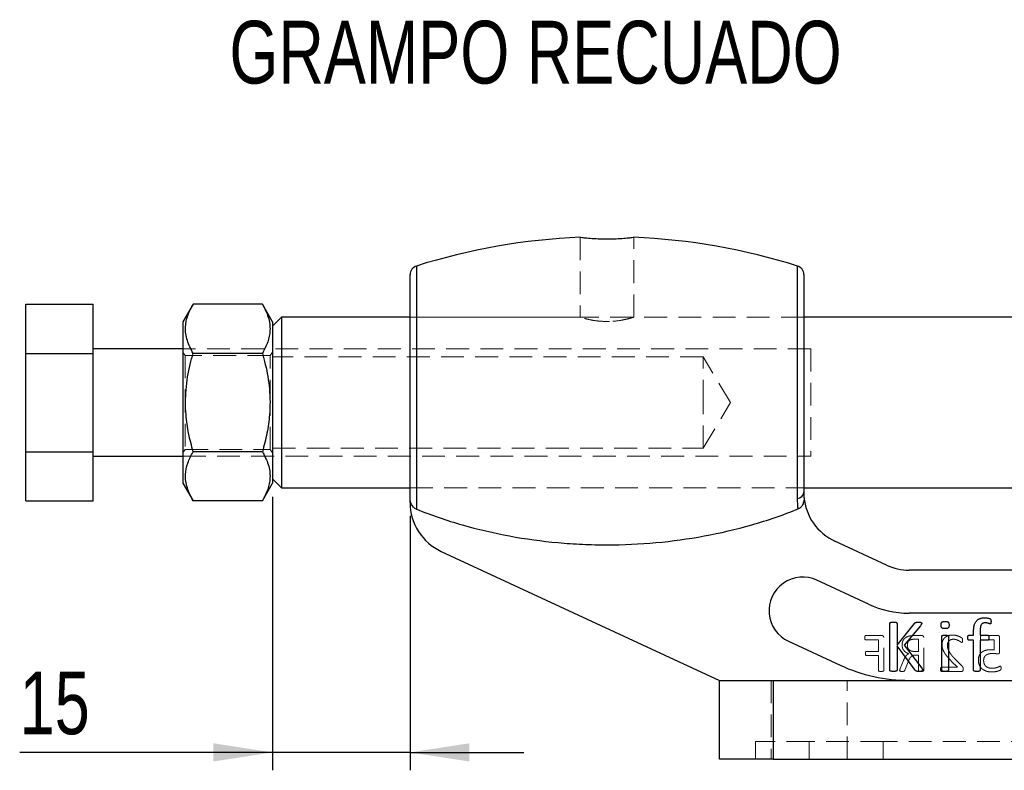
# Model space of a CAD drawing. Header units: millimetres. Extents: x 37 to 402, y 8 to 280.
# Tile 1 of 39: x 37 to 92, y 44 to 86. Entities that reach past the tile are written whole.
import ezdxf

# ---------------------------------------------------------------- set-up
doc = ezdxf.new("R2010")
doc.units = ezdxf.units.MM
doc.linetypes.add('HIDDEN', pattern=[1.905, 1.27, -0.635])
doc.layers.add('FORMATO', color=179, linetype='Continuous')
doc.styles.add('SLDTEXTSTYLE0', font='TXT', dxfattribs={"width": 0.75})
doc.dimstyles.new('SLDDIMSTYLE6', dxfattribs={"dimtxt": 3.5, "dimasz": 3.302, "dimexe": 0, "dimexo": 0.0625, "dimgap": 0.875, "dimtad": 1, "dimdec": 0, "dimlfac": 2, "dimrnd": 1e-09, "dimzin": 12, "dimdsep": 46, "dimtxsty": 'SLDTEXTSTYLE0', "dimsah": 1, "dimcen": 0.09, "dimadec": 0, "dimazin": 3, "dimtfac": 1, "dimtmove": 0, "dimatfit": 0, "dimfxl": 0, "dimfrac": 2, "dimtolj": 1, "dimtzin": 12, "dimarcsym": 0})

# ---------------------------------------------------------------- blocks, each defined once
blk = doc.blocks.new('_D_12')
at = {"layer": 'FORMATO'}
for p, q in [((50.741, 59.191), (50.741, 43.937)), ((58.405, 58.129), (58.405, 43.937)), ((50.741, 44.937), (36.641, 44.937)), ((58.405, 44.937), (50.741, 44.937)), ((58.405, 44.937), (64.755, 44.937))]:
    blk.add_line(p, q, dxfattribs=at)
for points in [[(50.741, 44.937), (47.439, 45.445), (47.439, 44.429)], [(58.405, 44.937), (61.707, 44.429), (61.707, 45.445)]]:
    blk.add_solid(points, dxfattribs=at)
at = {"layer": 'FORMATO', "insert": (36.641, 49.449), "char_height": 3.5, "attachment_point": 1, "style": 'SLDTEXTSTYLE0'}
blk.add_mtext('15', dxfattribs=at)

msp = doc.modelspace()

# ---------------------------------------------------------------- linework, layer by layer
at = {"color": 7, "linetype": 'HIDDEN', "lineweight": 18}
for p, q in [((67.87997, 73.67007), (67.87997, 69.21082)), ((70.87997, 69.21204), (70.87997, 73.67043)), ((58.75442, 58.50498), (58.75442, 72.06587)), ((80.00552, 72.06587), (80.00552, 59.10172)), ((80.35497, 69.21603), (58.40497, 69.21603)), ((67.89677, 69.21603), (58.40497, 69.21603)), ((80.35497, 69.21603), (70.86704, 69.21603)), ((69.26324, 68.97985), (69.52094, 68.98091)), ((80.74111, 67.45353), (45.74111, 67.45353)), ((45.87465, 67.07853), (45.74111, 67.26924)), ((45.87465, 67.07853), (45.87465, 61.82853)), ((50.60757, 67.07853), (45.87465, 67.07853)), ((50.74111, 67.26924), (50.60757, 67.07853)), ((50.60757, 64.45353), (50.60757, 67.07853)), ((74.74111, 67.00353), (50.74111, 67.00353)), ((74.74111, 64.45353), (74.74111, 67.00353)), ((76.27331, 64.45353), (74.74111, 67.00353)), ((80.74111, 67.45353), (80.74111, 61.45353)), ((50.60757, 61.82853), (50.60757, 64.45353)), ((74.74111, 61.90353), (74.74111, 64.45353)), ((74.74111, 61.90353), (76.27331, 64.45353)), ((45.74111, 61.63781), (45.87465, 61.82853)), ((45.87465, 61.82853), (50.60757, 61.82853)), ((50.60757, 61.82853), (50.74111, 61.63781)), ((50.74111, 61.90353), (74.74111, 61.90353)), ((45.74111, 61.45353), (80.74111, 61.45353)), ((58.40497, 59.69103), (80.35497, 59.69103)), ((58.40497, 59.69103), (80.35497, 59.69103)), ((83.80378, 51.21823), (84.51748, 51.21823)), ((84.71187, 51.45353), (83.80562, 51.45353)), ((84.51748, 51.21823), (84.51748, 50.57118)), ((84.8116, 49.5027), (84.8116, 51.34599)), ((86.94266, 51.45353), (86.52079, 51.45353)), ((86.53963, 51.24765), (86.74689, 51.24765)), ((86.74689, 51.24765), (86.74689, 50.57118)), ((87.04101, 49.5027), (87.04101, 51.34599)), ((90.26132, 51.21823), (90.97042, 51.21823)), ((91.16987, 51.45353), (90.26546, 51.45353)), ((90.97042, 51.21823), (90.97042, 50.64838)), ((91.26454, 50.53303), (91.26454, 51.35243)), ((84.51748, 50.57118), (83.84423, 50.57118)), ((86.74689, 50.57118), (86.50654, 50.57118)), ((83.84423, 50.33588), (84.51748, 50.33588)), ((84.51748, 50.33588), (84.51748, 49.50316)), ((85.91371, 50.06061), (85.73356, 49.61713)), ((85.98816, 49.51787), (86.17244, 49.99443)), ((86.57594, 50.36529), (86.74689, 50.36529)), ((86.74689, 50.36529), (86.74689, 49.50362)), ((88.59533, 50.01511), (88.91748, 49.68882)), ((89.17759, 49.74765), (88.78099, 50.15206)), ((88.03559, 49.45353), (89.15185, 49.45353)), ((88.91748, 49.68882), (88.03742, 49.68882)), ((78.52997, 48.95353), (78.52997, 44.55353)), ((78.65497, 44.55353), (78.65497, 48.95353)), ((82.77997, 44.55353), (82.77997, 48.95353)), ((80.65497, 45.55353), (77.65497, 45.55353)), ((77.65497, 45.55353), (77.65497, 44.55353)), ((80.65497, 45.55353), (80.65497, 44.55353)), ((84.77997, 45.55353), (80.65497, 45.55353)), ((84.77997, 45.55353), (84.77997, 44.55353)), ((106.52997, 45.55353), (84.77997, 45.55353))]:
    msp.add_line(p, q, dxfattribs=at)
at = {"color": 8, "linetype": 'Continuous', "lineweight": 25}
for p, q in [((58.75442, 72.06587), (58.75442, 58.50498)), ((80.00552, 59.10172), (80.00552, 72.06587))]:
    msp.add_line(p, q, dxfattribs=at)
at = {"color": 7, "linetype": 'Continuous', "lineweight": 25}
for p, q in [((58.40497, 59.12873), (58.40497, 71.58907)), ((80.35497, 71.58907), (80.35497, 59.43693)), ((36.99111, 69.93836), (40.74111, 69.93836)), ((36.99111, 67.19594), (36.99111, 69.93836)), ((40.74111, 67.19594), (40.74111, 69.93836)), ((46.3097, 69.93836), (45.74111, 68.95353)), ((50.17252, 69.93836), (46.3097, 69.93836)), ((50.74111, 68.95353), (50.17252, 69.93836)), ((51.24111, 69.21603), (50.74111, 68.71603)), ((58.40497, 69.21603), (51.24111, 69.21603)), ((51.24111, 69.21603), (51.24111, 64.45353)), ((113.74111, 69.21603), (80.35497, 69.21603)), ((45.74111, 68.95353), (45.74111, 64.45353)), ((50.74111, 68.95353), (50.74111, 64.45353)), ((36.99111, 67.19594), (40.74111, 67.19594)), ((36.99111, 61.71112), (36.99111, 67.19594)), ((45.74111, 67.45353), (40.74111, 67.45353)), ((40.74111, 61.71112), (40.74111, 67.19594)), ((50.17252, 67.19594), (46.3097, 67.19594)), ((45.74111, 64.45353), (45.74111, 59.95353)), ((50.74111, 64.45353), (50.74111, 59.95353)), ((51.24111, 64.45353), (51.24111, 59.69103)), ((36.99111, 61.71112), (40.74111, 61.71112)), ((36.99111, 58.9687), (36.99111, 61.71112)), ((40.74111, 58.9687), (40.74111, 61.71112)), ((50.17252, 61.71112), (46.3097, 61.71112)), ((40.74111, 61.45353), (45.74111, 61.45353)), ((45.74111, 59.95353), (46.3097, 58.9687)), ((50.17252, 58.9687), (50.74111, 59.95353)), ((50.74111, 60.19103), (51.24111, 59.69103)), ((51.24111, 59.69103), (58.40497, 59.69103)), ((80.35497, 59.69103), (109.92785, 59.69103)), ((36.99111, 58.9687), (40.74111, 58.9687)), ((50.17252, 58.9687), (46.3097, 58.9687)), ((58.40497, 58.86915), (58.40497, 59.12873)), ((84.96794, 55.38196), (82.0928, 56.71536)), ((60.1428, 56.14758), (75.65497, 48.95353)), ((108.33318, 55.10353), (86.23012, 55.10353)), ((83.9582, 53.20471), (81.08306, 54.53811)), ((108.33318, 52.70353), (86.23012, 52.70353)), ((85.14748, 49.52114), (85.14748, 52.13592)), ((85.55189, 52.13592), (85.55189, 50.92521)), ((85.55189, 50.92521), (86.5288, 52.13592)), ((86.8637, 52.00575), (85.94872, 50.92521)), ((89.82248, 51.47559), (89.82248, 51.67653)), ((90.18645, 51.6917), (90.18645, 51.47559)), ((79.50534, 51.13616), (82.38048, 49.80276)), ((88.05115, 49.51861), (88.05115, 51.4105)), ((88.41512, 51.4105), (88.41512, 49.51861)), ((89.56403, 51.47559), (89.82248, 51.47559)), ((89.82248, 51.1925), (89.56403, 51.1925)), ((89.82248, 49.51925), (89.82248, 51.1925)), ((90.18645, 51.47559), (90.6035, 51.47559)), ((90.6035, 51.1925), (90.18645, 51.1925)), ((90.18645, 51.1925), (90.18645, 49.51925)), ((86.56734, 49.52114), (85.55189, 50.8835)), ((85.55189, 50.8835), (85.55189, 49.52114)), ((85.94872, 50.92521), (86.93384, 49.63235)), ((75.65497, 44.55353), (75.65497, 48.95353)), ((75.65497, 48.95353), (78.65497, 48.95353)), ((78.65497, 48.95353), (78.65497, 44.55353)), ((78.65497, 48.95353), (112.65497, 48.95353)), ((78.65497, 44.55353), (75.65497, 44.55353)), ((78.65497, 44.55353), (112.65497, 44.55353))]:
    msp.add_line(p, q, dxfattribs=at)
for centre, radius, start, end in [((69.37997, 38.41406), 35.28946, 92.414527, 107.523498), ((69.37997, 38.41406), 35.28946, 72.476502, 87.581304), ((58.90497, 71.58907), 0.5, 107.523498, 180), ((79.85497, 71.58907), 0.5, 0, 72.476502), ((79.96691, 59.49172), 0.39191, 275.653463, 351.963233), ((61.40497, 58.86915), 3, 180, 245.119633), ((83.35497, 59.43693), 3, 184.960616, 245.119633), ((86.23012, 58.10353), 3, 245.119633, 270), ((80.2942, 52.83713), 1.875, 65.119633, 245.119633), ((86.23012, 58.10353), 5.4, 245.119633, 270), ((86.23012, 58.10353), 9.15, 245.119633, 270)]:
    msp.add_arc(centre, radius, start, end, dxfattribs=at)
at = {"color": 7, "linetype": 'HIDDEN', "lineweight": 18}
msp.add_arc((79.96691, 59.49172), 0.39191, 275.653463, 351.963233, dxfattribs=at)
at = {"color": 7, "linetype": 'Continuous', "lineweight": 25}
for points, knots in [([(67.89345, 73.67004), (67.88921, 73.67054), (67.86373, 73.67356), (67.9821, 73.65925), (68.24541, 73.63152), (68.65124, 73.59976), (69.13617, 73.58002), (69.64885, 73.5806), (70.12847, 73.60102), (70.52931, 73.63292), (70.78642, 73.66025), (70.89967, 73.67396), (70.87293, 73.6708), (70.86957, 73.67041)], [0, 0, 0, 0, 0.02129959, 0.12782873, 0.23451002, 0.34187379, 0.44939947, 0.55629886, 0.66276284, 0.76966047, 0.87718293, 0.9845511, 1, 1, 1, 1]), ([(46.3097, 67.19594), (46.18717, 67.43397), (45.93943, 67.91517), (45.84881, 68.62814), (45.98183, 69.3097), (46.19975, 69.72753), (46.3097, 69.93836)], [0, 0, 0, 0, 0.26460578, 0.53494961, 0.76534397, 1, 1, 1, 1]), ([(50.17252, 69.93836), (50.29506, 69.70033), (50.54279, 69.21913), (50.63342, 68.50615), (50.50039, 67.8246), (50.28248, 67.40677), (50.17252, 67.19594)], [0, 0, 0, 0, 0.26460582, 0.53494969, 0.76534414, 1, 1, 1, 1]), ([(46.3097, 61.71112), (46.22008, 62.04819), (46.04001, 62.72541), (45.87601, 63.88269), (45.87825, 65.18355), (46.07159, 66.3272), (46.25381, 66.99202), (46.3097, 67.19594)], [0, 0, 0, 0, 0.18790527, 0.37753046, 0.62838399, 0.88601416, 1, 1, 1, 1]), ([(50.17252, 67.19594), (50.22842, 66.99202), (50.40749, 66.33869), (50.6027, 65.19571), (50.60792, 63.89801), (50.44292, 62.72887), (50.26298, 62.05159), (50.17252, 61.71112)], [0, 0, 0, 0, 0.11398629, 0.36518862, 0.62246726, 0.81021163, 1, 1, 1, 1]), ([(46.3097, 58.9687), (46.18717, 59.20672), (45.93943, 59.68793), (45.84881, 60.4009), (45.98183, 61.08245), (46.19975, 61.50028), (46.3097, 61.71112)], [0, 0, 0, 0, 0.26460576, 0.53494957, 0.76534397, 1, 1, 1, 1]), ([(50.17252, 61.71112), (50.29506, 61.47309), (50.54279, 60.99188), (50.63342, 60.27891), (50.50039, 59.59736), (50.28248, 59.17953), (50.17252, 58.9687)], [0, 0, 0, 0, 0.264605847, 0.53494958, 0.765344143, 1, 1, 1, 1]), ([(58.75442, 58.50498), (58.63607, 58.5528), (58.54563, 58.65124), (58.43124, 58.87565), (58.40497, 59.00188), (58.40497, 59.12873)], [0, 0, 0, 0, 0.5, 0.5, 1, 1, 1, 1]), ([(80.36621, 59.17752), (80.37185, 59.11257), (80.37064, 59.04802), (80.353, 58.91982), (80.33635, 58.85625), (80.28559, 58.7375), (80.2508, 58.68112), (80.16286, 58.58611), (80.10925, 58.54708), (80.04844, 58.52237)], [0, 0, 0, 0, 0.25, 0.25, 0.5, 0.5, 0.75, 0.75, 1, 1, 1, 1]), ([(58.75442, 58.50498), (59.59408, 58.16571), (60.44823, 57.87541), (62.18166, 57.37965), (63.06101, 57.17443), (64.84377, 56.84525), (65.74935, 56.7214), (67.10827, 56.59824), (67.56195, 56.5675), (68.24354, 56.53676), (68.47091, 56.52907), (68.81223, 56.52138), (68.92605, 56.51946), (69.15377, 56.51691), (69.26707, 56.51627), (71.21472, 56.51638), (73.02157, 56.68042), (75.6924, 57.17305), (76.57604, 57.37874), (78.32884, 57.88058), (79.2003, 58.17775), (80.04844, 58.52237)], [0, 0, 0, 0, 0.125, 0.125, 0.25, 0.25, 0.375, 0.375, 0.4375, 0.4375, 0.46875, 0.46875, 0.484375, 0.484375, 0.5, 0.5, 0.75, 0.75, 0.875, 0.875, 1, 1, 1, 1]), ([(85.14748, 52.13592), (85.148, 52.14125), (85.14904, 52.15176), (85.1564, 52.1669), (85.17084, 52.17858), (85.19207, 52.18642), (85.21988, 52.19306), (85.25581, 52.1985), (85.29986, 52.20324), (85.33218, 52.20343), (85.34968, 52.20353)], [0, 0, 0, 0, 0.06905503, 0.13614289, 0.21158208, 0.30326861, 0.42697252, 0.58167306, 0.77355099, 1, 1, 1, 1]), ([(85.34968, 52.20353), (85.36761, 52.20346), (85.40016, 52.20333), (85.44437, 52.1984), (85.47998, 52.19325), (85.50757, 52.18608), (85.52901, 52.17898), (85.54296, 52.16665), (85.55035, 52.15178), (85.55137, 52.14126), (85.55189, 52.13592)], [0, 0, 0, 0, 0.23177102, 0.42082793, 0.57544077, 0.69643179, 0.79058611, 0.86393428, 0.93098412, 1, 1, 1, 1]), ([(86.5288, 52.13592), (86.5332, 52.14201), (86.54173, 52.15381), (86.55843, 52.16823), (86.57783, 52.17987), (86.60123, 52.18852), (86.62871, 52.19564), (86.66225, 52.19959), (86.70334, 52.20295), (86.73373, 52.20332), (86.75059, 52.20353)], [0, 0, 0, 0, 0.0930697, 0.1801088, 0.27154947, 0.37250569, 0.48851204, 0.62305829, 0.79084207, 1, 1, 1, 1]), ([(86.75059, 52.20353), (86.76747, 52.20349), (86.7975, 52.20342), (86.83771, 52.19843), (86.86922, 52.19337), (86.89324, 52.18575), (86.91128, 52.17689), (86.92237, 52.16437), (86.92834, 52.15054), (86.92906, 52.14082), (86.92942, 52.13592)], [0, 0, 0, 0, 0.24093166, 0.42878133, 0.57877368, 0.69588198, 0.7888733, 0.86138068, 0.93016722, 1, 1, 1, 1]), ([(88.01071, 52.03987), (88.01126, 52.05802), (88.01228, 52.09143), (88.02077, 52.13729), (88.03535, 52.17425), (88.05777, 52.20281), (88.0892, 52.22243), (88.12935, 52.23485), (88.17888, 52.24312), (88.21519, 52.24367), (88.23503, 52.24397)], [0, 0, 0, 0, 0.15232317, 0.2802837, 0.38964167, 0.48270415, 0.57981113, 0.69555824, 0.8336375, 1, 1, 1, 1]), ([(88.23503, 52.24397), (88.25466, 52.24366), (88.29055, 52.2431), (88.3395, 52.23492), (88.37879, 52.2223), (88.40984, 52.20351), (88.43126, 52.17546), (88.44651, 52.1398), (88.4537, 52.09448), (88.45491, 52.06158), (88.45557, 52.04366)], [0, 0, 0, 0, 0.16747638, 0.30619834, 0.42226843, 0.51858642, 0.61074827, 0.71871274, 0.84680722, 1, 1, 1, 1]), ([(89.82248, 51.67653), (89.82297, 51.70919), (89.82392, 51.77228), (89.83098, 51.8634), (89.84187, 51.94752), (89.85824, 52.02448), (89.87965, 52.09456), (89.90618, 52.15781), (89.93706, 52.21508), (89.9741, 52.26501), (90.01539, 52.30954), (90.06254, 52.34674), (90.11437, 52.37807), (90.17107, 52.40337), (90.23296, 52.42303), (90.30012, 52.43663), (90.37243, 52.44499), (90.42233, 52.44577), (90.44805, 52.44618)], [0, 0, 0, 0, 0.08570078, 0.16552495, 0.23970746, 0.30811365, 0.37175139, 0.43170095, 0.48785621, 0.542026, 0.59442123, 0.64673184, 0.69905705, 0.75298945, 0.80927513, 0.86911247, 0.93253141, 1, 1, 1, 1]), ([(90.47459, 52.16309), (90.45, 52.16218), (90.40383, 52.16046), (90.33988, 52.13985), (90.28745, 52.10413), (90.2539, 52.06271), (90.23356, 52.02296), (90.22035, 51.98834), (90.20902, 51.94992), (90.20021, 51.90723), (90.19408, 51.86012), (90.18998, 51.80822), (90.18641, 51.75156), (90.18643, 51.71213), (90.18645, 51.6917)], [0, 0, 0, 0, 0.11620071, 0.21814142, 0.31364499, 0.41293756, 0.4669511, 0.52477651, 0.58825145, 0.65656357, 0.73108899, 0.81322499, 0.90318608, 1, 1, 1, 1]), ([(90.44805, 52.44618), (90.47296, 52.44575), (90.52218, 52.4449), (90.59207, 52.43315), (90.6531, 52.42075), (90.7005, 52.40539), (90.73362, 52.39144), (90.75528, 52.37722), (90.76867, 52.36128), (90.77881, 52.34335), (90.78655, 52.32137), (90.79034, 52.29506), (90.79299, 52.26404), (90.79304, 52.24166), (90.79307, 52.22944)], [0, 0, 0, 0, 0.15721035, 0.31063332, 0.44692618, 0.55047832, 0.62494839, 0.6736927, 0.7123862, 0.75531278, 0.80330615, 0.85867081, 0.92278492, 1, 1, 1, 1]), ([(90.74378, 52.10116), (90.73826, 52.10182), (90.72544, 52.10334), (90.70494, 52.11105), (90.68047, 52.12169), (90.65058, 52.13205), (90.61575, 52.14401), (90.57457, 52.15382), (90.52693, 52.16206), (90.49275, 52.16273), (90.47459, 52.16309)], [0, 0, 0, 0, 0.05977482, 0.13881683, 0.23460436, 0.3481738, 0.47967292, 0.63178116, 0.80437112, 1, 1, 1, 1]), ([(90.79307, 52.22944), (90.79282, 52.21763), (90.79239, 52.19629), (90.78944, 52.16774), (90.78466, 52.14523), (90.78007, 52.12796), (90.77446, 52.11452), (90.76611, 52.10576), (90.75525, 52.10172), (90.74781, 52.10136), (90.74378, 52.10116)], [0, 0, 0, 0, 0.233662, 0.42246122, 0.56721062, 0.68863928, 0.77630592, 0.85296818, 0.92033461, 1, 1, 1, 1]), ([(86.92942, 52.13592), (86.92886, 52.12675), (86.92768, 52.10761), (86.91505, 52.0781), (86.89352, 52.0439), (86.87474, 52.01987), (86.8637, 52.00575)], [0, 0, 0, 0, 0.18410024, 0.38470193, 0.63851649, 1, 1, 1, 1]), ([(88.23124, 51.83956), (88.21161, 51.83984), (88.17571, 51.84034), (88.12692, 51.84885), (88.08739, 51.86048), (88.05626, 51.87946), (88.03506, 51.90787), (88.02074, 51.94395), (88.01227, 51.98894), (88.01126, 52.02192), (88.01071, 52.03987)], [0, 0, 0, 0, 0.16739731, 0.30605378, 0.42149622, 0.51776873, 0.61129806, 0.71850501, 0.84687955, 1, 1, 1, 1]), ([(88.45557, 52.04366), (88.45501, 52.0255), (88.454, 51.9921), (88.44551, 51.94624), (88.43093, 51.90928), (88.40851, 51.88072), (88.37708, 51.8611), (88.33693, 51.84868), (88.28739, 51.84041), (88.25108, 51.83986), (88.23124, 51.83956)], [0, 0, 0, 0, 0.15232317, 0.2802837, 0.38964167, 0.48270415, 0.57981113, 0.69555824, 0.8336375, 1, 1, 1, 1]), ([(88.05115, 51.4105), (88.05155, 51.41518), (88.05234, 51.42467), (88.05817, 51.43854), (88.07007, 51.4508), (88.08877, 51.45981), (88.11368, 51.46727), (88.14602, 51.47184), (88.18611, 51.47492), (88.21565, 51.47535), (88.23188, 51.47559)], [0, 0, 0, 0, 0.066629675, 0.135191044, 0.20948859, 0.304809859, 0.427257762, 0.57920865, 0.768856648, 1, 1, 1, 1]), ([(88.23188, 51.47559), (88.24874, 51.47537), (88.27892, 51.47499), (88.31961, 51.47177), (88.35163, 51.46751), (88.37596, 51.45958), (88.39443, 51.45066), (88.40659, 51.43843), (88.41421, 51.42498), (88.41483, 51.41522), (88.41512, 51.4105)], [0, 0, 0, 0, 0.23824969, 0.42640249, 0.5771554, 0.69296008, 0.78752984, 0.86331674, 0.93389564, 1, 1, 1, 1]), ([(89.49895, 51.33278), (89.49933, 51.34478), (89.50002, 51.36691), (89.50159, 51.39757), (89.50777, 51.4224), (89.51428, 51.44275), (89.52347, 51.45813), (89.53518, 51.46869), (89.54899, 51.47459), (89.55892, 51.47525), (89.56403, 51.47559)], [0, 0, 0, 0, 0.20655317, 0.38098825, 0.52593921, 0.64506436, 0.74756017, 0.82966551, 0.91240733, 1, 1, 1, 1]), ([(89.56403, 51.1925), (89.55891, 51.19279), (89.54885, 51.19336), (89.53508, 51.2001), (89.52386, 51.21112), (89.51408, 51.22602), (89.50773, 51.24609), (89.50262, 51.27063), (89.49973, 51.30007), (89.49922, 51.3214), (89.49895, 51.33278)], [0, 0, 0, 0, 0.08915815, 0.1748978, 0.26095384, 0.36217441, 0.48342859, 0.62657609, 0.80080679, 1, 1, 1, 1]), ([(90.6035, 51.47559), (90.60862, 51.47528), (90.61839, 51.4747), (90.63185, 51.46851), (90.64346, 51.45801), (90.65315, 51.44272), (90.66133, 51.42261), (90.66759, 51.39755), (90.67115, 51.367), (90.67153, 51.3448), (90.67174, 51.33278)], [0, 0, 0, 0, 0.08734203, 0.1665407, 0.2484111, 0.35257255, 0.47396302, 0.6193538, 0.79403786, 1, 1, 1, 1]), ([(90.67174, 51.33278), (90.67143, 51.32141), (90.67084, 51.30008), (90.66845, 51.27049), (90.66176, 51.24589), (90.65219, 51.22167), (90.63422, 51.19781), (90.61332, 51.1942), (90.6035, 51.1925)], [0, 0, 0, 0, 0.198788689, 0.372665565, 0.517217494, 0.640880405, 0.831217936, 1, 1, 1, 1]), ([(85.34968, 49.45353), (85.3322, 49.45377), (85.29993, 49.45422), (85.25566, 49.45733), (85.22009, 49.46455), (85.19182, 49.46964), (85.17075, 49.47853), (85.15632, 49.49083), (85.14934, 49.50601), (85.14808, 49.51625), (85.14748, 49.52114)], [0, 0, 0, 0, 0.22655499, 0.41827042, 0.57349974, 0.69662819, 0.78944703, 0.86672518, 0.93629585, 1, 1, 1, 1]), ([(85.55189, 49.52114), (85.55129, 49.51624), (85.55005, 49.50599), (85.54303, 49.49108), (85.52912, 49.47813), (85.50781, 49.46997), (85.47977, 49.46437), (85.44452, 49.45744), (85.40008, 49.45414), (85.36759, 49.45375), (85.34968, 49.45353)], [0, 0, 0, 0, 0.06366785, 0.13319886, 0.20843288, 0.30369096, 0.42409133, 0.57923217, 0.76812122, 1, 1, 1, 1]), ([(86.79735, 49.45353), (86.77481, 49.45397), (86.73409, 49.45476), (86.67945, 49.45837), (86.63706, 49.46624), (86.60558, 49.48043), (86.58417, 49.50018), (86.57286, 49.51427), (86.56734, 49.52114)], [0, 0, 0, 0, 0.26989391, 0.48744989, 0.65509811, 0.78366388, 0.89443265, 1, 1, 1, 1]), ([(86.98502, 49.52493), (86.98466, 49.51962), (86.98393, 49.50909), (86.97805, 49.4939), (86.96651, 49.47994), (86.94681, 49.47143), (86.92141, 49.46378), (86.88836, 49.4576), (86.84609, 49.45403), (86.81484, 49.45371), (86.79735, 49.45353)], [0, 0, 0, 0, 0.071770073, 0.142168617, 0.216987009, 0.310050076, 0.426357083, 0.57729132, 0.763351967, 1, 1, 1, 1]), ([(86.93384, 49.63235), (86.9393, 49.62392), (86.94909, 49.60883), (86.96253, 49.58842), (86.97086, 49.57156), (86.97857, 49.55616), (86.98342, 49.54104), (86.98454, 49.5298), (86.98502, 49.52493)], [0, 0, 0, 0, 0.25051133, 0.44866232, 0.60836496, 0.71876072, 0.87820418, 1, 1, 1, 1]), ([(88.23188, 49.45353), (88.21567, 49.45391), (88.18617, 49.45461), (88.14587, 49.45608), (88.1139, 49.46233), (88.08861, 49.46845), (88.07036, 49.47778), (88.05799, 49.48934), (88.0522, 49.50361), (88.05151, 49.51352), (88.05115, 49.51861)], [0, 0, 0, 0, 0.230397, 0.41921954, 0.57118106, 0.69238765, 0.78740114, 0.8593135, 0.92765349, 1, 1, 1, 1]), ([(88.41512, 49.51861), (88.41488, 49.51347), (88.41439, 49.50328), (88.40678, 49.48943), (88.39415, 49.47793), (88.37613, 49.46868), (88.3514, 49.46209), (88.31976, 49.45614), (88.27885, 49.45455), (88.24872, 49.4539), (88.23188, 49.45353)], [0, 0, 0, 0, 0.07177663, 0.14212812, 0.2156024, 0.30986745, 0.42441828, 0.5751828, 0.76251795, 1, 1, 1, 1]), ([(90.00446, 49.45353), (89.98847, 49.45392), (89.95919, 49.45464), (89.91927, 49.45599), (89.88759, 49.46245), (89.86236, 49.46833), (89.84418, 49.47822), (89.83064, 49.48902), (89.82408, 49.50373), (89.82303, 49.51393), (89.82248, 49.51925)], [0, 0, 0, 0, 0.22671974, 0.41497173, 0.56354008, 0.68438043, 0.77910682, 0.85513631, 0.9244987, 1, 1, 1, 1]), ([(90.18645, 49.51925), (90.18622, 49.51389), (90.18579, 49.5035), (90.17811, 49.48919), (90.16483, 49.47818), (90.14653, 49.46835), (90.12115, 49.46236), (90.08942, 49.45611), (90.04953, 49.4546), (90.02046, 49.45391), (90.00446, 49.45353)], [0, 0, 0, 0, 0.07502204, 0.14565582, 0.22161862, 0.31626191, 0.43699626, 0.58836572, 0.77347915, 1, 1, 1, 1])]:
    msp.add_open_spline(points, degree=3, knots=knots, dxfattribs=at)
at = {"color": 7, "linetype": 'HIDDEN', "lineweight": 18}
for points, knots in [([(68.21796, 73.63596), (68.19329, 73.63814), (68.11538, 73.64502), (68.0769, 73.6496), (68.05061, 73.65272)], [0, 0, 0, 0, 0.31676265, 1, 1, 1, 1]), ([(69.37997, 68.97364), (69.216, 68.97903), (68.88825, 68.9898), (68.4495, 69.06365), (68.10242, 69.14798), (67.90243, 69.20887), (67.84971, 69.22513), (67.92075, 69.20363), (67.94285, 69.19695)], [0, 0, 0, 0, 0.1797196, 0.35921659, 0.54441244, 0.73378305, 0.91717406, 1, 1, 1, 1]), ([(70.80964, 69.19468), (70.83709, 69.20301), (70.91123, 69.22552), (70.85067, 69.20664), (70.65346, 69.14714), (70.31177, 69.06376), (69.86994, 68.98924), (69.53865, 68.97869), (69.37997, 68.97364)], [0, 0, 0, 0, 0.10454241, 0.28237795, 0.457992, 0.63966863, 0.8274082, 1, 1, 1, 1]), ([(83.80562, 51.45353), (83.80187, 51.45335), (83.7943, 51.45298), (83.78389, 51.44709), (83.77359, 51.43885), (83.76644, 51.42512), (83.75892, 51.40854), (83.75558, 51.38698), (83.75331, 51.36183), (83.75296, 51.3437), (83.75277, 51.33404)], [0, 0, 0, 0, 0.07719276, 0.15569397, 0.24396727, 0.34851113, 0.47298072, 0.62257455, 0.79883244, 1, 1, 1, 1]), ([(83.75277, 51.33404), (83.75296, 51.32454), (83.75332, 51.30688), (83.75547, 51.28243), (83.75921, 51.26187), (83.76567, 51.24559), (83.77349, 51.23305), (83.78277, 51.22453), (83.79308, 51.21947), (83.80021, 51.21865), (83.80378, 51.21823)], [0, 0, 0, 0, 0.20509845, 0.38111146, 0.52960166, 0.65423719, 0.75694619, 0.84591016, 0.92281319, 1, 1, 1, 1]), ([(84.8116, 51.34599), (84.81132, 51.35521), (84.8108, 51.37251), (84.8051, 51.39634), (84.79468, 51.41568), (84.77612, 51.43438), (84.74808, 51.44971), (84.7237, 51.45228), (84.71187, 51.45353)], [0, 0, 0, 0, 0.16678551, 0.31276236, 0.43937964, 0.5590309, 0.78614469, 1, 1, 1, 1]), ([(86.30617, 51.44158), (86.28761, 51.4379), (86.25119, 51.43069), (86.19833, 51.41754), (86.14943, 51.39934), (86.10321, 51.38021), (86.06102, 51.35673), (86.02151, 51.33193), (85.98653, 51.30289), (85.9545, 51.2718), (85.92682, 51.23745), (85.90112, 51.20174), (85.8816, 51.16223), (85.86401, 51.12135), (85.85154, 51.07771), (85.84159, 51.03219), (85.83619, 50.9843), (85.83548, 50.9517), (85.83513, 50.93515)], [0, 0, 0, 0, 0.07444513, 0.14605417, 0.21390158, 0.27948808, 0.34257774, 0.40357854, 0.46267496, 0.52104511, 0.57882766, 0.63598802, 0.69365737, 0.75173134, 0.81082776, 0.87180475, 0.9348829, 1, 1, 1, 1]), ([(86.12924, 50.91079), (86.12991, 50.92981), (86.13118, 50.96638), (86.13965, 51.01928), (86.15554, 51.06707), (86.1765, 51.11092), (86.20556, 51.14934), (86.24284, 51.18213), (86.28843, 51.20899), (86.32277, 51.22112), (86.34064, 51.22743)], [0, 0, 0, 0, 0.138354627, 0.266002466, 0.38789145, 0.503472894, 0.617991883, 0.735574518, 0.862432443, 1, 1, 1, 1]), ([(86.52079, 51.45353), (86.49795, 51.45349), (86.4564, 51.45342), (86.39898, 51.44964), (86.35025, 51.4461), (86.32026, 51.44302), (86.30617, 51.44158)], [0, 0, 0, 0, 0.31843164, 0.57956619, 0.80246373, 1, 1, 1, 1]), ([(86.34064, 51.22743), (86.35329, 51.23094), (86.37982, 51.23829), (86.41529, 51.24283), (86.44695, 51.24489), (86.47464, 51.24721), (86.50593, 51.24708), (86.52799, 51.24745), (86.53963, 51.24765)], [0, 0, 0, 0, 0.19599816, 0.41097172, 0.53264892, 0.67031096, 0.82599922, 1, 1, 1, 1]), ([(87.04101, 51.34599), (87.04075, 51.35522), (87.04026, 51.37253), (87.03438, 51.39619), (87.02463, 51.41581), (87.00601, 51.43422), (86.97847, 51.44973), (86.95435, 51.45229), (86.94266, 51.45353)], [0, 0, 0, 0, 0.16787356, 0.31480272, 0.44092436, 0.56135618, 0.78750078, 1, 1, 1, 1]), ([(88.65461, 51.48294), (88.6307, 51.48235), (88.58414, 51.48119), (88.51656, 51.47411), (88.45366, 51.46118), (88.39545, 51.44334), (88.34232, 51.42062), (88.2932, 51.39509), (88.24971, 51.3644), (88.21009, 51.33088), (88.17595, 51.29342), (88.14526, 51.25377), (88.12091, 51.2102), (88.09998, 51.16466), (88.08378, 51.11679), (88.07312, 51.06694), (88.06578, 51.01579), (88.06496, 50.98113), (88.06454, 50.96364)], [0, 0, 0, 0, 0.08092196, 0.15756902, 0.2295428, 0.2979116, 0.36318426, 0.42486758, 0.48482806, 0.54290608, 0.60012655, 0.65600476, 0.71219705, 0.76856597, 0.82544498, 0.88279209, 0.94085161, 1, 1, 1, 1]), ([(88.35866, 50.92044), (88.35963, 50.94201), (88.36157, 50.98478), (88.37955, 51.04612), (88.40604, 51.10289), (88.43823, 51.14367), (88.46839, 51.17195), (88.49351, 51.19124), (88.52159, 51.20801), (88.55227, 51.2221), (88.58546, 51.23366), (88.62116, 51.24206), (88.65925, 51.24637), (88.68539, 51.24722), (88.69873, 51.24765)], [0, 0, 0, 0, 0.12181493, 0.24149493, 0.35897884, 0.47447562, 0.53274065, 0.59273431, 0.65339449, 0.71739466, 0.78346912, 0.85202223, 0.92449761, 1, 1, 1, 1]), ([(89.2116, 51.19296), (89.21146, 51.20046), (89.2112, 51.21425), (89.21065, 51.23348), (89.2082, 51.24974), (89.20515, 51.26401), (89.20024, 51.27647), (89.19467, 51.28929), (89.18377, 51.30222), (89.1713, 51.31435), (89.15701, 51.32566), (89.14211, 51.33611), (89.12437, 51.34873), (89.09387, 51.36714), (89.04864, 51.39224), (88.9846, 51.41896), (88.91158, 51.44391), (88.83113, 51.46507), (88.74482, 51.48077), (88.68502, 51.48221), (88.65461, 51.48294)], [0, 0, 0, 0, 0.0328592, 0.0603806, 0.08408481, 0.10473878, 0.1240428, 0.14263512, 0.16556826, 0.19733544, 0.21880052, 0.24522194, 0.27702448, 0.31405164, 0.4010561, 0.50317697, 0.61724522, 0.73856077, 0.86708045, 1, 1, 1, 1]), ([(88.69873, 51.24765), (88.71452, 51.24727), (88.74542, 51.24654), (88.79063, 51.24145), (88.83349, 51.23297), (88.88546, 51.2162), (88.94446, 51.19268), (89.00723, 51.16137), (89.06064, 51.13036), (89.09815, 51.10445), (89.12396, 51.08734), (89.13955, 51.0783), (89.15303, 51.07272), (89.16147, 51.07165), (89.16518, 51.07118)], [0, 0, 0, 0, 0.0934864, 0.18292578, 0.26901453, 0.35163177, 0.5059015, 0.64461762, 0.76656801, 0.87120992, 0.91447825, 0.94980281, 0.97793292, 1, 1, 1, 1]), ([(89.16518, 51.07118), (89.16874, 51.07161), (89.17585, 51.07246), (89.18606, 51.07712), (89.19421, 51.0863), (89.20047, 51.09917), (89.2054, 51.1161), (89.20889, 51.13754), (89.21106, 51.16366), (89.21141, 51.18269), (89.2116, 51.19296)], [0, 0, 0, 0, 0.07521997, 0.15016339, 0.22993808, 0.3279335, 0.44922205, 0.59966199, 0.78402519, 1, 1, 1, 1]), ([(90.26546, 51.45353), (90.26124, 51.45319), (90.25275, 51.45252), (90.241, 51.44621), (90.22962, 51.4378), (90.2212, 51.42454), (90.2132, 51.40862), (90.20958, 51.38806), (90.2059, 51.36405), (90.20578, 51.34663), (90.20571, 51.33726)], [0, 0, 0, 0, 0.08669064, 0.17476658, 0.27198843, 0.37684782, 0.4961948, 0.63950694, 0.80615383, 1, 1, 1, 1]), ([(90.20571, 51.33726), (90.20587, 51.32837), (90.20616, 51.31161), (90.20884, 51.28804), (90.21342, 51.26753), (90.21954, 51.25001), (90.22774, 51.23614), (90.2372, 51.2257), (90.24868, 51.21916), (90.25711, 51.21854), (90.26132, 51.21823)], [0, 0, 0, 0, 0.18507056, 0.34883, 0.49272317, 0.62186686, 0.73343546, 0.82591578, 0.91295789, 1, 1, 1, 1]), ([(91.26454, 51.35243), (91.26432, 51.36041), (91.2639, 51.3756), (91.25962, 51.39679), (91.25143, 51.41449), (91.24083, 51.4291), (91.22699, 51.44061), (91.21015, 51.44822), (91.19081, 51.45299), (91.1771, 51.45334), (91.16987, 51.45353)], [0, 0, 0, 0, 0.15087355, 0.28722918, 0.40517443, 0.5169846, 0.62602141, 0.74134093, 0.86358285, 1, 1, 1, 1]), ([(83.84423, 50.57118), (83.84064, 50.57096), (83.83345, 50.57054), (83.82352, 50.56525), (83.81375, 50.55788), (83.80626, 50.54573), (83.79945, 50.5301), (83.7959, 50.50941), (83.79371, 50.48376), (83.79339, 50.46487), (83.79321, 50.45445)], [0, 0, 0, 0, 0.07572256, 0.15165595, 0.23527131, 0.33396906, 0.45099597, 0.5976139, 0.77790907, 1, 1, 1, 1]), ([(85.83513, 50.93515), (85.83555, 50.91905), (85.83636, 50.88772), (85.84079, 50.84188), (85.84905, 50.79867), (85.86073, 50.75803), (85.87469, 50.71969), (85.89257, 50.68408), (85.91265, 50.65044), (85.94348, 50.60862), (85.98917, 50.56139), (86.05331, 50.51285), (86.12657, 50.47244), (86.17939, 50.45143), (86.20645, 50.44066)], [0, 0, 0, 0, 0.07250777, 0.14117032, 0.20721351, 0.2703408, 0.33147936, 0.39073128, 0.44954765, 0.50779046, 0.62443335, 0.74409083, 0.86888875, 1, 1, 1, 1]), ([(86.50654, 50.57118), (86.4909, 50.57133), (86.4606, 50.57164), (86.41699, 50.57699), (86.37651, 50.58464), (86.33916, 50.59554), (86.30515, 50.60996), (86.27391, 50.62649), (86.24585, 50.64596), (86.22042, 50.66749), (86.19813, 50.69153), (86.17941, 50.718), (86.16298, 50.74592), (86.14658, 50.78668), (86.13217, 50.84168), (86.13023, 50.8874), (86.12924, 50.91079)], [0, 0, 0, 0, 0.08142735, 0.15774026, 0.22847591, 0.29588838, 0.35990963, 0.42060199, 0.47969971, 0.5374294, 0.59389898, 0.64992707, 0.70604601, 0.76221031, 0.87833233, 1, 1, 1, 1]), ([(88.06454, 50.96364), (88.06529, 50.93189), (88.06679, 50.86825), (88.07823, 50.78876), (88.09257, 50.72444), (88.10849, 50.67407), (88.12909, 50.6218), (88.15542, 50.56773), (88.18608, 50.51076), (88.22396, 50.45156), (88.26689, 50.38854), (88.31713, 50.32249), (88.37451, 50.25234), (88.43991, 50.17722), (88.51445, 50.09756), (88.56764, 50.04334), (88.59533, 50.01511)], [0, 0, 0, 0, 0.08507941, 0.17050198, 0.21472941, 0.2616143, 0.31194042, 0.36520293, 0.42271664, 0.48526368, 0.55348779, 0.62707198, 0.70762124, 0.79638913, 0.89401055, 1, 1, 1, 1]), ([(88.78099, 50.15206), (88.75891, 50.17488), (88.71654, 50.21867), (88.65823, 50.28431), (88.60603, 50.34547), (88.56111, 50.40399), (88.52198, 50.45935), (88.48728, 50.5118), (88.45733, 50.56168), (88.43228, 50.60945), (88.41151, 50.65485), (88.39494, 50.69819), (88.38186, 50.73913), (88.36988, 50.7899), (88.36123, 50.85013), (88.35949, 50.89759), (88.35866, 50.92044)], [0, 0, 0, 0, 0.10586018, 0.20317244, 0.29270934, 0.37393395, 0.44905025, 0.51875423, 0.58358034, 0.64298558, 0.69853443, 0.74995107, 0.79760959, 0.84171674, 0.92378026, 1, 1, 1, 1]), ([(90.74156, 50.65941), (90.7152, 50.65882), (90.66405, 50.65768), (90.58992, 50.65059), (90.52106, 50.63768), (90.45735, 50.61987), (90.39894, 50.59711), (90.34488, 50.57125), (90.29668, 50.53966), (90.25299, 50.50453), (90.21423, 50.46553), (90.18086, 50.42215), (90.15212, 50.37509), (90.12889, 50.32392), (90.11036, 50.26962), (90.09772, 50.21226), (90.08964, 50.15213), (90.0886, 50.11103), (90.08807, 50.09002)], [0, 0, 0, 0, 0.08046586, 0.15611066, 0.22699355, 0.29404119, 0.3576851, 0.41811368, 0.47660109, 0.53311742, 0.58898997, 0.64397916, 0.69978711, 0.75689981, 0.81515316, 0.87458783, 0.93588557, 1, 1, 1, 1]), ([(90.97042, 50.64838), (90.95314, 50.65083), (90.91838, 50.65574), (90.86397, 50.65773), (90.80499, 50.65922), (90.76362, 50.65935), (90.74156, 50.65941)], [0, 0, 0, 0, 0.22815705, 0.45890389, 0.71145032, 1, 1, 1, 1]), ([(91.18412, 50.43515), (91.19087, 50.4354), (91.20343, 50.43589), (91.22074, 50.43947), (91.23512, 50.44547), (91.24702, 50.45441), (91.25503, 50.46828), (91.26084, 50.48573), (91.26367, 50.50798), (91.26423, 50.52414), (91.26454, 50.53303)], [0, 0, 0, 0, 0.13656987, 0.25379432, 0.35504174, 0.44983226, 0.548635, 0.67300405, 0.82015297, 1, 1, 1, 1]), ([(83.79321, 50.45445), (83.79341, 50.44479), (83.79377, 50.42683), (83.79587, 50.40206), (83.79968, 50.38137), (83.80605, 50.36503), (83.8142, 50.35247), (83.82317, 50.34328), (83.83329, 50.33695), (83.84062, 50.33623), (83.84423, 50.33588)], [0, 0, 0, 0, 0.20548202, 0.38227379, 0.52868269, 0.65157128, 0.75284067, 0.84504675, 0.92389507, 1, 1, 1, 1]), ([(86.20645, 50.44066), (86.19036, 50.43307), (86.15847, 50.41802), (86.11587, 50.38592), (86.07615, 50.34884), (86.04004, 50.30458), (86.00561, 50.25414), (85.9745, 50.19597), (85.94272, 50.13133), (85.92369, 50.08494), (85.91371, 50.06061)], [0, 0, 0, 0, 0.10808488, 0.21428042, 0.32319583, 0.43848372, 0.56141387, 0.69463928, 0.83986516, 1, 1, 1, 1]), ([(86.17244, 49.99443), (86.18309, 50.02057), (86.20365, 50.07102), (86.23704, 50.14243), (86.27238, 50.2071), (86.30902, 50.25299), (86.34111, 50.28485), (86.36729, 50.30557), (86.39582, 50.32309), (86.42609, 50.33847), (86.45925, 50.35051), (86.49528, 50.35926), (86.53459, 50.3642), (86.56183, 50.36492), (86.57594, 50.36529)], [0, 0, 0, 0, 0.14294361, 0.2758776, 0.39925452, 0.51521888, 0.57173146, 0.62807868, 0.68384058, 0.74109399, 0.79975999, 0.86204936, 0.92855031, 1, 1, 1, 1]), ([(90.08807, 50.09002), (90.08862, 50.06425), (90.08971, 50.01388), (90.1, 49.94056), (90.11691, 49.87148), (90.14096, 49.80701), (90.17086, 49.74709), (90.20634, 49.69182), (90.24817, 49.64198), (90.29513, 49.59679), (90.34734, 49.55676), (90.40417, 49.52169), (90.46574, 49.49168), (90.53192, 49.46697), (90.60239, 49.44775), (90.67679, 49.43403), (90.755, 49.42562), (90.80848, 49.42463), (90.83577, 49.42412)], [0, 0, 0, 0, 0.06831988, 0.1335392, 0.19591857, 0.25659955, 0.31565493, 0.37324547, 0.43036684, 0.48783973, 0.54578464, 0.60453172, 0.66467983, 0.72716761, 0.79163331, 0.85817574, 0.92763513, 1, 1, 1, 1]), ([(90.38219, 50.06198), (90.38254, 50.07762), (90.38324, 50.10823), (90.38854, 50.15264), (90.39845, 50.19414), (90.41161, 50.23273), (90.42868, 50.26875), (90.4503, 50.3013), (90.47605, 50.33069), (90.5056, 50.35706), (90.53939, 50.38), (90.57718, 50.3999), (90.61897, 50.41698), (90.66545, 50.43004), (90.71599, 50.4405), (90.77122, 50.44838), (90.8311, 50.45288), (90.87268, 50.45331), (90.89413, 50.45353)], [0, 0, 0, 0, 0.063537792, 0.124374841, 0.181293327, 0.236606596, 0.289780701, 0.34277965, 0.394834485, 0.448179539, 0.503254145, 0.56033576, 0.621480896, 0.686289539, 0.756238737, 0.831061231, 0.912838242, 1, 1, 1, 1]), ([(90.85002, 49.63), (90.8333, 49.63015), (90.8004, 49.63046), (90.75229, 49.63613), (90.70605, 49.64287), (90.66232, 49.65419), (90.62076, 49.66816), (90.58218, 49.68619), (90.54636, 49.70727), (90.51415, 49.73249), (90.48436, 49.76035), (90.45869, 49.79248), (90.43591, 49.82768), (90.41662, 49.86649), (90.40065, 49.90918), (90.38991, 49.9563), (90.38348, 50.00773), (90.38263, 50.04343), (90.38219, 50.06198)], [0, 0, 0, 0, 0.06913396, 0.13607, 0.20027806, 0.26240196, 0.32275354, 0.38147113, 0.43833855, 0.49439076, 0.55044656, 0.60678848, 0.66412053, 0.72366409, 0.78584944, 0.85228516, 0.92321854, 1, 1, 1, 1]), ([(90.89413, 50.45353), (90.9093, 50.4535), (90.93858, 50.45344), (90.98086, 50.45137), (91.01999, 50.44897), (91.06673, 50.44306), (91.12098, 50.4365), (91.16357, 50.43559), (91.18412, 50.43515)], [0, 0, 0, 0, 0.156480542, 0.302026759, 0.436706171, 0.560805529, 0.788061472, 1, 1, 1, 1]), ([(84.51748, 49.50316), (84.51791, 49.4996), (84.51882, 49.49215), (84.52391, 49.48127), (84.53414, 49.47194), (84.54939, 49.46532), (84.56967, 49.46158), (84.59477, 49.45628), (84.62713, 49.45396), (84.65106, 49.45368), (84.66454, 49.45353)], [0, 0, 0, 0, 0.063590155, 0.133036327, 0.208178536, 0.30444452, 0.424697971, 0.574289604, 0.76023464, 1, 1, 1, 1]), ([(84.66454, 49.45353), (84.67725, 49.45371), (84.70072, 49.45404), (84.73293, 49.45627), (84.75876, 49.46162), (84.77949, 49.46508), (84.79458, 49.47224), (84.80501, 49.48103), (84.81033, 49.49181), (84.81118, 49.49914), (84.8116, 49.5027)], [0, 0, 0, 0, 0.22684884, 0.41881294, 0.5742436, 0.69753174, 0.79162852, 0.8690069, 0.93621322, 1, 1, 1, 1]), ([(85.73356, 49.61713), (85.73039, 49.60854), (85.72448, 49.59258), (85.71591, 49.57109), (85.7106, 49.55324), (85.70526, 49.53639), (85.70057, 49.52027), (85.69986, 49.50824), (85.69956, 49.50316)], [0, 0, 0, 0, 0.23022881, 0.42756779, 0.58096782, 0.69785467, 0.87244386, 1, 1, 1, 1]), ([(85.69956, 49.50316), (85.69966, 49.49931), (85.69987, 49.49187), (85.70353, 49.48106), (85.71208, 49.47194), (85.72557, 49.4646), (85.74506, 49.46037), (85.7703, 49.45589), (85.8034, 49.45409), (85.82808, 49.45373), (85.84202, 49.45353)], [0, 0, 0, 0, 0.06904935, 0.13349959, 0.19980489, 0.2885922, 0.40546452, 0.55618686, 0.74940032, 1, 1, 1, 1]), ([(85.84202, 49.45353), (85.85428, 49.45372), (85.87637, 49.45406), (85.90621, 49.45605), (85.92982, 49.46008), (85.94849, 49.46586), (85.96311, 49.47438), (85.9743, 49.48597), (85.98191, 49.50107), (85.98598, 49.51201), (85.98816, 49.51787)], [0, 0, 0, 0, 0.210277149, 0.378958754, 0.512452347, 0.620473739, 0.712403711, 0.799750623, 0.892651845, 1, 1, 1, 1]), ([(86.74689, 49.50362), (86.74723, 49.49972), (86.74791, 49.49174), (86.7543, 49.48092), (86.76482, 49.47216), (86.77986, 49.46594), (86.79973, 49.46123), (86.82513, 49.45639), (86.85729, 49.45396), (86.88093, 49.45368), (86.89395, 49.45353)], [0, 0, 0, 0, 0.06898384, 0.1409695, 0.21633092, 0.3090107, 0.42730777, 0.579623, 0.7683366, 1, 1, 1, 1]), ([(86.89395, 49.45353), (86.90697, 49.4537), (86.93075, 49.45402), (86.96311, 49.45626), (86.98866, 49.46153), (87.00892, 49.46528), (87.02391, 49.47177), (87.03453, 49.48014), (87.03987, 49.49119), (87.04063, 49.49883), (87.04101, 49.5027)], [0, 0, 0, 0, 0.23172386, 0.42320201, 0.57555699, 0.69587692, 0.78858089, 0.86396197, 0.93099816, 1, 1, 1, 1]), ([(88.03742, 49.68882), (88.03323, 49.68846), (88.02463, 49.68771), (88.01242, 49.6817), (88.00118, 49.6724), (87.99212, 49.65908), (87.98459, 49.64268), (87.97992, 49.62254), (87.97658, 49.59902), (87.9764, 49.58207), (87.9763, 49.57301)], [0, 0, 0, 0, 0.0866605, 0.17757853, 0.27676854, 0.38601791, 0.50820367, 0.64912481, 0.81256769, 1, 1, 1, 1]), ([(87.9763, 49.57301), (87.9764, 49.56381), (87.97657, 49.5464), (87.98003, 49.52216), (87.98426, 49.50122), (87.99067, 49.48399), (87.99872, 49.46995), (88.00974, 49.46056), (88.02216, 49.45452), (88.03108, 49.45386), (88.03559, 49.45353)], [0, 0, 0, 0, 0.18662831, 0.35282265, 0.49612872, 0.61911094, 0.72521893, 0.81997193, 0.90899284, 1, 1, 1, 1]), ([(89.15185, 49.45353), (89.15877, 49.45377), (89.17181, 49.45422), (89.19019, 49.45823), (89.20604, 49.46579), (89.21954, 49.47724), (89.22999, 49.49378), (89.23639, 49.51563), (89.24044, 49.54268), (89.24081, 49.56258), (89.24101, 49.57347)], [0, 0, 0, 0, 0.1195283, 0.2256066, 0.32280439, 0.42054268, 0.52787171, 0.65610358, 0.8116607, 1, 1, 1, 1]), ([(89.24101, 49.57347), (89.24097, 49.58343), (89.2409, 49.602), (89.23909, 49.62826), (89.23584, 49.65138), (89.2292, 49.67201), (89.21933, 49.69041), (89.20891, 49.70947), (89.1946, 49.72853), (89.18351, 49.74099), (89.17759, 49.74765)], [0, 0, 0, 0, 0.15596415, 0.29065967, 0.41214366, 0.5206379, 0.6279318, 0.73863187, 0.86051793, 1, 1, 1, 1]), ([(90.83577, 49.42412), (90.86597, 49.42473), (90.92499, 49.42592), (91.01034, 49.43536), (91.08864, 49.44912), (91.15814, 49.46502), (91.21662, 49.4839), (91.25857, 49.49847), (91.28551, 49.51037), (91.30073, 49.51764), (91.31231, 49.52397), (91.32249, 49.53086), (91.33031, 49.53954), (91.33739, 49.54923), (91.34205, 49.55966), (91.34643, 49.57138), (91.34941, 49.58578), (91.35186, 49.60311), (91.35236, 49.62387), (91.35263, 49.63889), (91.35277, 49.647)], [0, 0, 0, 0, 0.14456565, 0.28248852, 0.41053301, 0.52508953, 0.6234381, 0.70464073, 0.73747914, 0.76437504, 0.78538844, 0.80064895, 0.82295362, 0.84085753, 0.85791535, 0.87740156, 0.90070851, 0.92808995, 0.96112431, 1, 1, 1, 1]), ([(91.30866, 49.74765), (91.30196, 49.74643), (91.28508, 49.74335), (91.2581, 49.72689), (91.2207, 49.70802), (91.17158, 49.68714), (91.11027, 49.66693), (91.05118, 49.65059), (90.99715, 49.63996), (90.95127, 49.63389), (90.90183, 49.631), (90.86764, 49.63034), (90.85002, 49.63)], [0, 0, 0, 0, 0.04238998, 0.10680151, 0.19526417, 0.30583625, 0.44065326, 0.5997351, 0.6897475, 0.7856224, 0.88954055, 1, 1, 1, 1]), ([(91.35277, 49.647), (91.35273, 49.65482), (91.35265, 49.66971), (91.35084, 49.69061), (91.34794, 49.70859), (91.34311, 49.72325), (91.33606, 49.73414), (91.32801, 49.74181), (91.31886, 49.74706), (91.31209, 49.74745), (91.30866, 49.74765)], [0, 0, 0, 0, 0.19308789, 0.3678692, 0.51785537, 0.64236847, 0.74630951, 0.83467845, 0.91595249, 1, 1, 1, 1])]:
    msp.add_open_spline(points, degree=3, knots=knots, dxfattribs=at)
at = {"color": 7, "linetype": 'Continuous', "lineweight": 25}
for points in [[(80.35497, 59.43693), (80.35497, 59.34609), (80.35907, 59.25976), (80.36621, 59.17752)], [(80.04844, 58.52237), (80.02208, 58.6994), (80.00552, 58.89186), (80.00552, 59.10172)]]:
    msp.add_open_spline(points, degree=3, dxfattribs=at)
at = {"color": 7, "linetype": 'HIDDEN', "lineweight": 18}
msp.add_open_spline([(80.00552, 59.10172), (80.00552, 58.89186), (80.02208, 58.6994), (80.04844, 58.52237)], degree=3, dxfattribs=at)

# ---------------------------------------------------------------- texts
at = {"layer": 'FORMATO', "insert": (48.33403, 85.74673), "char_height": 3.5, "attachment_point": 1, "style": 'SLDTEXTSTYLE0'}
msp.add_mtext('GRAMPO RECUADO', dxfattribs=at)

# ---------------------------------------------------------------- dimensions: what is measured, and where the dimension line sits
at = {"layer": 'FORMATO'}
dim = msp.add_linear_dim(base=(50.74111, 44.93694), p1=(58.40497, 59.12873), p2=(50.74111, 60.19103), dimstyle='SLDDIMSTYLE6', dxfattribs=at)
dim.commit()
dim.dimension.update_dxf_attribs({"geometry": '_D_12', "text_midpoint": (39.22669, 44.93694), "dimtype": 160})

doc.saveas('drawing.dxf')
